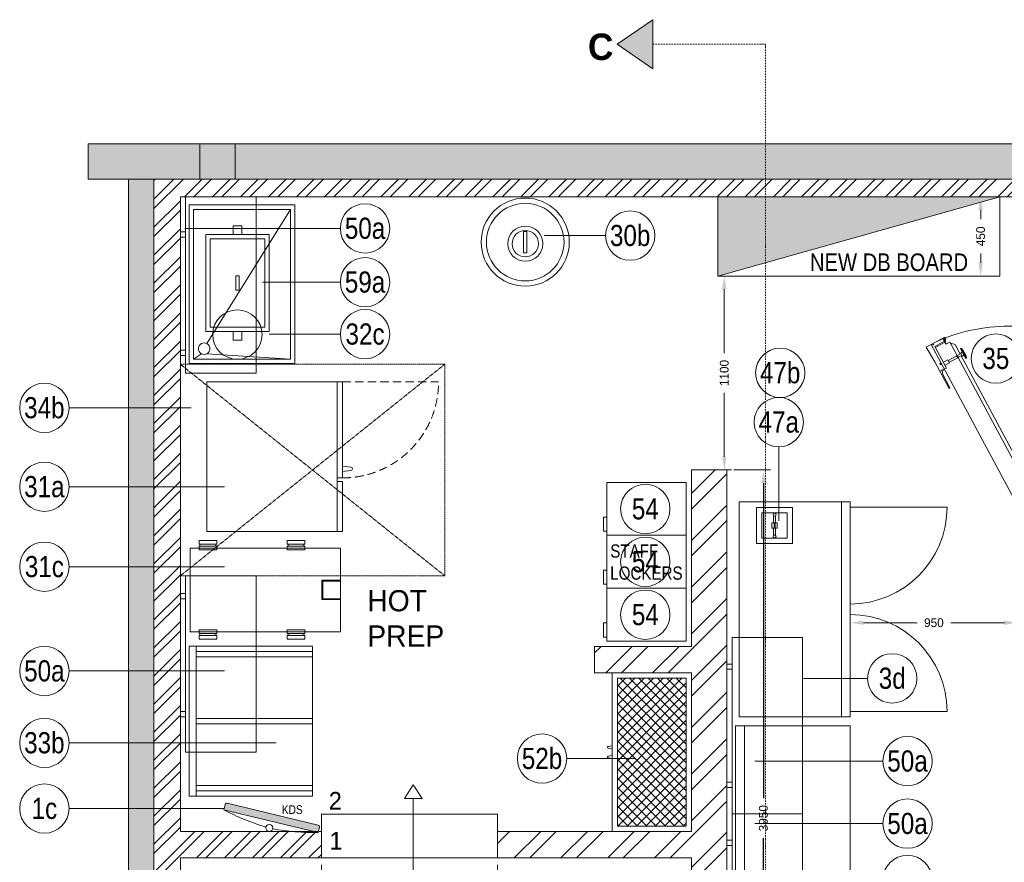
# Model space of a CAD drawing. Header units: millimetres. Extents: x 811 to 573824, y 137 to 100812.
# Tile 109 of 143: x 449213 to 454799, y 76621 to 81400. Entities that reach past the tile are written whole.
import ezdxf

# ---------------------------------------------------------------- set-up
doc = ezdxf.new("R2010")
doc.units = ezdxf.units.MM
doc.header["$LTSCALE"] = 3
doc.header["$MEASUREMENT"] = 0
doc.header["$PDMODE"] = 35
for name, pattern in [('DASHDOT2', [0.5, 0.25, -0.125, 0, -0.125]), ('HIDDEN2', [4.7625, 3.175, -1.5875]), ('HIDDENX2', [0.75, 0.5, -0.25])]:
    doc.linetypes.add(name, pattern=pattern)
doc.layers.get('Defpoints').update_dxf_attribs({"lineweight": 0})
doc.layers.add('ARC - LEADER ARROW', color=7, linetype='Continuous')
for name, color, linetype, lineweight in [('BOH TEXT', 7, 'Continuous', 0), ('CANOPIES', 252, 'HIDDENX2', 0), ('COLUMN', 7, 'Continuous', 0), ('COMMON TEXT', 250, 'Continuous', 0), ('DIMENSIONS', 7, 'Continuous', 0), ('EQUIPMENT TEXT', 7, 'Continuous', 0), ('EXIST BRICKWORK', 7, 'Continuous', 0), ('KITCHEN EQUIPMENT CODES', 252, 'Continuous', 0), ('KITCHEN EQUIPMENTS', 251, 'Continuous', 0), ('KITCHEN EQUIPMENTS CODES', 250, 'Continuous', 0), ('NEW BRICKWORK', 1, 'Continuous', 0), ('SECTION LINES', 7, 'Continuous', 0), ('STEPS', 250, 'Continuous', 0)]:
    doc.layers.add(name, color=color, linetype=linetype, lineweight=lineweight)
doc.styles.add('ARA-30', font='stylu.ttf', dxfattribs={"height": 60})
doc.styles.add('ARC SCALE25', font='swissc.ttf', dxfattribs={"height": 50})
doc.styles.add('ARC SCALE50', font='swissc.ttf', dxfattribs={"height": 100})
doc.styles.get("Standard").update_dxf_attribs({"font": 'stylu.ttf'})
doc.dimstyles.new('ARC SCALE50', dxfattribs={"dimscale": 50, "dimtxt": 1, "dimasz": 1.5, "dimexe": 0.8, "dimexo": 0.8, "dimgap": 0.5, "dimtad": 0, "dimdec": 0, "dimrnd": 1, "dimzin": 0, "dimdsep": 46, "dimtxsty": 'Standard', "dimcen": 1.5, "dimdle": 0.8, "dimclrd": 256, "dimclre": 256, "dimclrt": 256, "dimadec": 0, "dimazin": 0, "dimtfac": 2, "dimtdec": 0, "dimtmove": 1, "dimatfit": 2, "dimfxl": 1, "dimtolj": 1, "dimtzin": 0, "dimlwd": -1, "dimlwe": 13, "dimarcsym": 0})

# ---------------------------------------------------------------- blocks, each defined once
blk = doc.blocks.new('*D25')
at = {"layer": 'Defpoints', "color": 0, "transparency": 16777216}
for p in [(450924.9, 76645.5, 0), (451924.8, 76645.5, 0), (451924.8, 76461.7)]:
    blk.add_point(p, dxfattribs=at)
at = {"layer": 'DIMENSIONS', "lineweight": 13, "transparency": 16777216}
for p, q in [((450924.9, 76605.5), (450924.9, 76421.7)), ((451924.8, 76605.5), (451924.8, 76421.7))]:
    blk.add_line(p, q, dxfattribs=at)
at = {"layer": 'DIMENSIONS', "transparency": 16777216}
for p, q in [((450999.9, 76461.7), (451312.9, 76461.7)), ((451849.8, 76461.7), (451536.8, 76461.7))]:
    blk.add_line(p, q, dxfattribs=at)
for points in [[(450999.9, 76474.2), (450999.9, 76449.2), (450924.9, 76461.7)], [(451849.8, 76474.2), (451849.8, 76449.2), (451924.8, 76461.7)]]:
    blk.add_solid(points, dxfattribs=at)
at = {"layer": 'DIMENSIONS', "transparency": 16777216, "insert": (451424.8, 76461.7), "char_height": 50, "attachment_point": 5}
blk.add_mtext('\\A1;1000', dxfattribs=at)
blk = doc.blocks.new('*D36')
at = {"layer": 'Defpoints', "color": 0, "transparency": 16777216}
for p in [(453924.8, 77979.4), (453924.8, 77895.5, 0), (454874.8, 77895.5, 0)]:
    blk.add_point(p, dxfattribs=at)
at = {"layer": 'DIMENSIONS', "lineweight": 13, "transparency": 16777216}
for p, q in [((453924.8, 77935.5), (453924.8, 78019.4)), ((454874.8, 77935.5), (454874.8, 78019.4))]:
    blk.add_line(p, q, dxfattribs=at)
at = {"layer": 'DIMENSIONS', "transparency": 16777216}
for p, q in [((453999.8, 77979.4), (454304, 77979.4)), ((454799.8, 77979.4), (454495.5, 77979.4))]:
    blk.add_line(p, q, dxfattribs=at)
for points in [[(453999.8, 77991.9), (453999.8, 77966.9), (453924.8, 77979.4)], [(454799.8, 77991.9), (454799.8, 77966.9), (454874.8, 77979.4)]]:
    blk.add_solid(points, dxfattribs=at)
at = {"layer": 'DIMENSIONS', "transparency": 16777216, "insert": (454399.8, 77979.4), "char_height": 50, "attachment_point": 5}
blk.add_mtext('\\A1;950', dxfattribs=at)
blk = doc.blocks.new('*D37')
at = {"layer": 'Defpoints', "color": 0, "transparency": 16777216}
for p in [(454774.6, 80395.8), (454665.2, 79945.8), (454774.6, 79945.8)]:
    blk.add_point(p, dxfattribs=at)
at = {"layer": 'DIMENSIONS', "lineweight": 13, "transparency": 16777216}
for p, q in [((454734.6, 80395.8), (454625.2, 80395.8)), ((454734.6, 79945.8), (454625.2, 79945.8))]:
    blk.add_line(p, q, dxfattribs=at)
at = {"layer": 'DIMENSIONS', "transparency": 16777216}
for p, q in [((454665.2, 80320.8), (454665.2, 80267.6)), ((454665.2, 80020.8), (454665.2, 80073.9))]:
    blk.add_line(p, q, dxfattribs=at)
for points in [[(454652.7, 80320.8), (454677.7, 80320.8), (454665.2, 80395.8)], [(454652.7, 80020.8), (454677.7, 80020.8), (454665.2, 79945.8)]]:
    blk.add_solid(points, dxfattribs=at)
at = {"layer": 'DIMENSIONS', "transparency": 16777216, "insert": (454665.2, 80170.8), "char_height": 50, "attachment_point": 5, "rotation": 90}
blk.add_mtext('\\A1;450', dxfattribs=at)
blk = doc.blocks.new('*D41')
at = {"layer": 'Defpoints', "color": 0, "transparency": 16777216}
for p in [(453174.6, 79945.8), (453210.7, 79945.8), (453124.8, 78845.8, 0)]:
    blk.add_point(p, dxfattribs=at)
at = {"layer": 'DIMENSIONS', "lineweight": 13, "transparency": 16777216}
for p, q in [((453214.6, 79945.8), (453250.7, 79945.8)), ((453164.8, 78845.8), (453250.7, 78845.8))]:
    blk.add_line(p, q, dxfattribs=at)
at = {"layer": 'DIMENSIONS', "transparency": 16777216}
for p, q in [((453210.7, 79870.8), (453210.7, 79507.7)), ((453210.7, 78920.8), (453210.7, 79283.8))]:
    blk.add_line(p, q, dxfattribs=at)
for points in [[(453198.2, 79870.8), (453223.2, 79870.8), (453210.7, 79945.8)], [(453198.2, 78920.8), (453223.2, 78920.8), (453210.7, 78845.8)]]:
    blk.add_solid(points, dxfattribs=at)
at = {"layer": 'DIMENSIONS', "transparency": 16777216, "insert": (453210.7, 79395.8), "char_height": 50, "attachment_point": 5, "rotation": 90}
blk.add_mtext('\\A1;1100', dxfattribs=at)
blk = doc.blocks.new('FEFWR')
at = {"layer": 'CANOPIES'}
for p, q in [((450124.9, 79445.5, 0.1), (451624.9, 79445.5, 0.1)), ((451624.9, 79445.5, 0.1), (450124.9, 78245.5, 0.1)), ((451624.9, 78245.5, 0.1), (450124.9, 79445.5, 0.1)), ((450124.9, 78245.5, 0.1), (450124.9, 79445.5, 0.1)), ((451624.9, 79445.5, 0.1), (451624.9, 78245.5, 0.1)), ((450124.9, 78245.5, 0.1), (451624.9, 78245.5, 0.1))]:
    blk.add_line(p, q, dxfattribs=at)
blk = doc.blocks.new('xzgredgr')
at = {"layer": 'KITCHEN EQUIPMENTS'}
h = blk.add_hatch(color=256, dxfattribs=at)
h.dxf.hatch_style = 1
h.paths.add_polyline_path([(454774.6, 80395.8), (453174.6, 80395.8), (453174.6, 79945.8)])
h = blk.add_hatch(color=256, dxfattribs=at)
h.dxf.hatch_style = 1
h.paths.add_polyline_path([(450906.4, 76790.2), (450371.6, 76918.6), (450378.6, 76947.8, -0.414214), (450390.6, 76955.1), (450906, 76831.4, -0.414214), (450913.4, 76819.4)])
for p, q in [((450154.9, 79395.8, 0.1), (450154.9, 80395.8, 0.1)), ((450554.9, 80395.8, 0.1), (450154.9, 80395.8, 0.1)), ((450554.9, 80395.8, 0.1), (450554.9, 79395.8, 0.1)), ((454774.6, 80395.8, 0.1), (453174.6, 79945.8, 0.1)), ((454774.6, 79945.8, 0.1), (454774.6, 80395.8, 0.1)), ((450124.9, 80165.8, 0.1), (450124.9, 80195.8, 0.1)), ((450124.9, 80195.8, 0.1), (450154.9, 80195.8, 0.1)), ((450124.9, 80165.8, 0.1), (450154.9, 80165.8, 0.1)), ((452091.4, 80198.3, 0.1), (452071.4, 80198.3, 0.1)), ((452091.4, 80078.3, 0.1), (452071.4, 80078.3, 0.1)), ((453174.6, 79945.8, 0.1), (454774.6, 79945.8, 0.1)), ((454405, 79568.1, 0.1), (454356.8, 79542, 0.1)), ((454384.2, 79556.8, 0.1), (454853.1, 78684.4, 0.1)), ((454405, 79568.1, 0.1), (454450, 79592.3, 0.1)), ((454459, 79575.6, 0.1), (454405.7, 79546.7, 0.1)), ((454405.7, 79546.7, 0.1), (454472.2, 79423.9, 0.1)), ((454462, 79569.9, 0.1), (454408.7, 79541.1, 0.1)), ((454422.4, 79576.2, 0.1), (454433.6, 79582.3, 0.1)), ((454433.1, 79583.2, 0.1), (454450, 79592.3, 0.1)), ((454433.6, 79582.3, 0.1), (454449.5, 79590.8, 0.1)), ((454442, 79586.8, 0.1), (454442.8, 79585.4, 0.1)), ((454450, 79592.3, 0.1), (454468.1, 79558.5, 0.1)), ((454451.5, 79589.5, 0.1), (454455.2, 79591.5, 0.1)), ((454453.3, 79588.9, 0.1), (454455.2, 79589.9, 0.1)), ((454453.3, 79588.9, 0.1), (454467.9, 79561.7, 0.1)), ((454453.8, 79588, 0.1), (454454.7, 79588.5, 0.1)), ((454454.5, 79592.9, 0.1), (454455.2, 79591.5, 0.1)), ((454454.7, 79588.5, 0.1), (454469.1, 79561.8, 0.1)), ((454455, 79593.1, 0.1), (454460, 79583.8, 0.1)), ((454455.1, 79595, 0.1), (454458, 79596.6, 0.1)), ((454455.2, 79589.9, 0.1), (454463, 79575.4, 0.1)), ((454455.4, 79594.6, 0.1), (454458.2, 79596.1, 0.1)), ((454457.1, 79592.5, 0.1), (454459.5, 79593.7, 0.1)), ((454457.1, 79592.5, 0.1), (454461.7, 79584.1, 0.1)), ((454457.8, 79592.3, 0.1), (454462.5, 79594.8, 0.1)), ((454457.8, 79592.3, 0.1), (454461.9, 79584.8, 0.1)), ((454458.9, 79591.9, 0.1), (454462.2, 79593.7, 0.1)), ((454458.9, 79591.9, 0.1), (454462.2, 79585.9, 0.1)), ((454459.6, 79595.7, 0.1), (454459.9, 79595.2, 0.1)), ((454461.2, 79582, 0.1), (454460, 79583.8, 0.1)), ((454460.1, 79595.9, 0.1), (454460.4, 79595.4, 0.1)), ((454460.5, 79594.3, 0.1), (454462.7, 79595.5, 0.1)), ((454460.6, 79572.6, 0.1), (454461.7, 79573.2, 0.1)), ((454461.4, 79581.1, 0.1), (454464.8, 79574.9, 0.1)), ((454461.7, 79584.1, 0.1), (454464, 79585.3, 0.1)), ((454461.9, 79584.8, 0.1), (454466.6, 79587.3, 0.1)), ((454462, 79574.9, 0.1), (454463, 79575.4, 0.1)), ((454462.2, 79593.7, 0.1), (454465.5, 79587.6, 0.1)), ((454462.2, 79585.9, 0.1), (454465.5, 79587.6, 0.1)), ((454462.5, 79594.8, 0.1), (454466.6, 79587.3, 0.1)), ((454462.7, 79595.5, 0.1), (454467.3, 79587.1, 0.1)), ((454462.7, 79581.6, 0.1), (454465.3, 79583, 0.1)), ((454462.7, 79573.7, 0.1), (454464.8, 79574.9, 0.1)), ((454462.9, 79581.1, 0.1), (454465.5, 79582.5, 0.1)), ((454465, 79585.9, 0.1), (454467.3, 79587.1, 0.1)), ((454465.4, 79584.9, 0.1), (454465.7, 79584.4, 0.1)), ((454465.9, 79585.1, 0.1), (454466.2, 79584.7, 0.1)), ((454467.4, 79559.9, 0.1), (454467.9, 79561.7, 0.1)), ((454467.4, 79559.9, 0.1), (454468.4, 79559.6, 0.1)), ((454468.1, 79558.5, 0.1), (454490.6, 79570.6, 0.1)), ((454468.4, 79559.6, 0.1), (454469.1, 79561.8, 0.1)), ((454490.6, 79570.6, 0.1), (454531.4, 79494.8, 0.1)), ((454496.7, 79559.4, 0.1), (454502.3, 79562.4, 0.1)), ((454502.3, 79562.4, 0.1), (454519.6, 79557.2, 0.1)), ((454519.6, 79557.2, 0.1), (454548.7, 79503, 0.1)), ((450124.9, 79495.8, 0.1), (450124.9, 79525.8, 0.1)), ((450124.9, 79525.8, 0.1), (450154.9, 79525.8, 0.1)), ((450124.9, 79495.8, 0.1), (450154.9, 79495.8, 0.1)), ((454356.8, 79542, 0.1), (454404.3, 79458.7, 0.1)), ((454481.7, 79466.7, 0.1), (454529.5, 79492.6, 0.1)), ((454529, 79493.5, 0.1), (454531.8, 79495, 0.1)), ((454529, 79493.5, 0.1), (454531.9, 79488.1, 0.1)), ((454530.4, 79494.3, 0.1), (454536.7, 79482.6, 0.1)), ((454531.4, 79489, 0.1), (454532.8, 79489.8, 0.1)), ((454531.8, 79495.1, 0.1), (454533.2, 79495.8, 0.1)), ((454531.9, 79488.1, 0.1), (454533.3, 79488.9, 0.1)), ((454532.4, 79487.2, 0.1), (454533.8, 79488, 0.1)), ((454532.4, 79487.2, 0.1), (454535.3, 79481.8, 0.1)), ((454532.9, 79486.3, 0.1), (454534.3, 79487, 0.1)), ((454533.2, 79495.8, 0.1), (454539.6, 79484.1, 0.1)), ((454533.7, 79494.9, 0.1), (454554.1, 79505.9, 0.1)), ((454539, 79485.1, 0.1), (454559.4, 79496.1, 0.1)), ((454549.9, 79533.6, 0.1), (454554.1, 79535.9, 0.1)), ((454549.9, 79533.6, 0.1), (454580.4, 79477.5, 0.1)), ((454556, 79512.4, 0.1), (454552.9, 79508, 0.1)), ((454552.9, 79508, 0.1), (454560.5, 79494, 0.1)), ((454554, 79493.2, 0.1), (454798.2, 79038.9, 0.1)), ((454554.1, 79535.9, 0.1), (454564.4, 79527, 0.1)), ((454554.1, 79535.9, 0.1), (454584.6, 79479.7, 0.1)), ((454556, 79512.4, 0.1), (454560.2, 79514.7, 0.1)), ((454565.9, 79494.1, 0.1), (454560.5, 79494, 0.1)), ((454564.4, 79527, 0.1), (454582.7, 79493.3, 0.1)), ((454565.9, 79494.1, 0.1), (454570.1, 79496.4, 0.1)), ((454584.6, 79479.7, 0.1), (454582.7, 79493.3, 0.1)), ((454401.1, 79467.9, 0.1), (454399.7, 79467.1, 0.1)), ((454405.7, 79459.5, 0.1), (454404.3, 79458.7, 0.1)), ((454404.3, 79458.7, 0.1), (454486.5, 79307.1, 0.1)), ((454454.6, 79456.5, 0.1), (454479.8, 79470.2, 0.1)), ((454463.7, 79439.7, 0.1), (454489, 79453.4, 0.1)), ((454479.8, 79470.2, 0.1), (454489, 79453.4, 0.1)), ((454487.1, 79456.9, 0.1), (454534.8, 79482.7, 0.1)), ((454535.3, 79481.8, 0.1), (454538.1, 79483.3, 0.1)), ((454537.7, 79483.1, 0.1), (454872.4, 78860.5, 0.1)), ((454538.1, 79483.4, 0.1), (454539.6, 79484.1, 0.1)), ((454580.4, 79477.5, 0.1), (454584.6, 79479.7, 0.1)), ((450554.9, 79395.8, 0.1), (450154.9, 79395.8, 0.1)), ((454472.2, 79423.9, 0.1), (454433.1, 79408.9, 0.1)), ((454452.7, 79409.7, 0.1), (454447.1, 79406.6, 0.1)), ((454447.1, 79406.6, 0.1), (454450.6, 79386.7, 0.1)), ((454449.7, 79415.3, 0.1), (454452.7, 79409.7, 0.1)), ((454450.6, 79386.7, 0.1), (454490.9, 79312.4, 0.1)), ((450274.9, 78496, 0.1), (450274.9, 79346, 0.1)), ((450274.9, 79346, 0.1), (451044.9, 79346, 0.1)), ((451014.9, 79346, 0.1), (451014.9, 78496, 0.1)), ((451044.9, 79346, 0.1), (451044.9, 78801, 0.1)), ((454486.5, 79307.1, 0.1), (454490.9, 79312.4, 0.1)), ((454883.2, 78880.8, 0.1), (454798.2, 79038.9, 0.1)), ((451044.9, 78868.1, 0.1), (451092.3, 78862.1, 0.1)), ((451091.1, 78842.2, 0.1), (451044.9, 78836.3, 0.1)), ((451014.9, 78801, 0.1), (451044.9, 78801, 0.1)), ((451044.9, 78781, 0.1), (451014.9, 78781, 0.1)), ((451044.9, 78781, 0.1), (451044.9, 78496, 0.1)), ((452544.8, 78475.5, 0.1), (452544.8, 78775.5, 0.1)), ((452544.8, 78775.5, 0.1), (452994.8, 78775.5, 0.1)), ((452994.8, 78475.5, 0.1), (452994.8, 78775.5, 0.1)), ((453924.8, 78665.5, 0.1), (453295.8, 78665.5, 0.1)), ((453295.8, 78665.5, 0.1), (453295.8, 77445.5, 0.1)), ((453874.8, 78665.5, 0.1), (453874.8, 77445.5, 0.1)), ((453924.8, 78665.5, 0.1), (453924.8, 77445.5, 0.1)), ((453598.3, 78633.2, 0.1), (453393.3, 78633.2, 0.1)), ((453393.3, 78633.2, 0.1), (453393.3, 78428.2, 0.1)), ((453568.3, 78603.2, 0.1), (453423.3, 78603.2, 0.1)), ((453423.3, 78603.2, 0.1), (453423.3, 78458.2, 0.1)), ((453568.3, 78458.2, 0.1), (453568.3, 78603.2, 0.1)), ((453598.3, 78428.2, 0.1), (453598.3, 78633.2, 0.1)), ((453924.8, 78635.5, 0.1), (454474.8, 78635.5, 0.1)), ((452524.8, 78498.2, 0.1), (452524.8, 78578.2, 0.1)), ((452524.8, 78578.2, 0.1), (452544.8, 78578.2, 0.1)), ((453480.8, 78515.7, 0.1), (453480.8, 78545.7, 0.1)), ((453510.8, 78545.7, 0.1), (453480.8, 78545.7, 0.1)), ((453490.8, 78545.7, 0.1), (453490.8, 78585.5, 0.1)), ((453498.8, 78542.7, 0.1), (453492.8, 78542.7, 0.1)), ((453492.8, 78518.7, 0.1), (453492.8, 78542.7, 0.1)), ((453498.8, 78518.7, 0.1), (453498.8, 78542.7, 0.1)), ((453500.8, 78545.7, 0.1), (453500.8, 78585.5, 0.1)), ((453510.8, 78515.7, 0.1), (453510.8, 78545.7, 0.1)), ((451044.9, 78496, 0.1), (450274.9, 78496, 0.1)), ((452544.8, 78498.2, 0.1), (452524.8, 78498.2, 0.1)), ((453510.8, 78515.7, 0.1), (453480.8, 78515.7, 0.1)), ((453490.8, 78475.9, 0.1), (453490.8, 78515.7, 0.1)), ((453498.8, 78518.7, 0.1), (453492.8, 78518.7, 0.1)), ((453500.8, 78475.9, 0.1), (453500.8, 78515.7, 0.1)), ((450331, 78445.2, 0.1), (450231, 78445.2, 0.1)), ((450231, 78425.2, 0.1), (450231, 78445.2, 0.1)), ((450331, 78425.2, 0.1), (450331, 78445.2, 0.1)), ((450831, 78445.2, 0.1), (450731, 78445.2, 0.1)), ((450731, 78425.2, 0.1), (450731, 78445.2, 0.1)), ((450831, 78425.2, 0.1), (450831, 78445.2, 0.1)), ((452544.8, 78175.5, 0.1), (452544.8, 78475.5, 0.1)), ((452544.8, 78475.5, 0.1), (452994.8, 78475.5, 0.1)), ((452544.8, 78475.5, 0.1), (452994.8, 78475.5, 0.1)), ((452994.8, 78175.5, 0.1), (452994.8, 78475.5, 0.1)), ((453393.3, 78428.2, 0.1), (453598.3, 78428.2, 0.1)), ((453423.3, 78458.2, 0.1), (453568.3, 78458.2, 0.1)), ((451033, 78403.2, 0.1), (450181, 78403.1, 0.1)), ((450181, 77928.1, 0.1), (450181, 78403.1, 0.1)), ((450331, 78425.2, 0.1), (450231, 78425.2, 0.1)), ((450231, 78413.2, 0.1), (450331, 78413.2, 0.1)), ((450231, 78393.2, 0.1), (450231, 78413.2, 0.1)), ((450231, 78393.2, 0.1), (450331, 78393.2, 0.1)), ((450236, 78425.2, 0.1), (450236, 78413.2, 0.1)), ((450326, 78425.2, 0.1), (450326, 78413.2, 0.1)), ((450331, 78393.2, 0.1), (450331, 78413.2, 0.1)), ((450831, 78425.2, 0.1), (450731, 78425.2, 0.1)), ((450731, 78413.2, 0.1), (450831, 78413.2, 0.1)), ((450731, 78393.2, 0.1), (450731, 78413.2, 0.1)), ((450731, 78393.2, 0.1), (450831, 78393.2, 0.1)), ((450736, 78425.2, 0.1), (450736, 78413.2, 0.1)), ((450826, 78425.2, 0.1), (450826, 78413.2, 0.1)), ((450831, 78393.2, 0.1), (450831, 78413.2, 0.1)), ((451033, 77928.2, 0.1), (451033, 78403.2, 0.1)), ((452524.8, 78198.2, 0.1), (452524.8, 78278.2, 0.1)), ((452524.8, 78278.2, 0.1), (452544.8, 78278.2, 0.1)), ((450554.9, 78245.5, 0.1), (450154.9, 78245.5, 0.1)), ((450154.9, 78245.5, 0.1), (450155, 77245.5, 0.1)), ((450555, 77245.5, 0.1), (450554.9, 78245.5, 0.1)), ((450928, 78110.7, 0.1), (450928, 78220.7, 0.1)), ((450928, 78220.7, 0.1), (451033, 78220.7, 0.1)), ((450933, 78115.7, 0.1), (450933, 78215.7, 0.1)), ((450933, 78215.7, 0.1), (451033, 78215.7, 0.1)), ((452544.8, 78198.2, 0.1), (452524.8, 78198.2, 0.1)), ((452544.8, 77875.5, 0.1), (452544.8, 78175.5, 0.1)), ((452544.8, 78175.5, 0.1), (452994.8, 78175.5, 0.1)), ((452544.8, 78175.5, 0.1), (452994.8, 78175.5, 0.1)), ((452994.8, 77875.5, 0.1), (452994.8, 78175.5, 0.1)), ((450124.9, 78145.5, 0.1), (450124.9, 78115.5, 0.1)), ((450124.9, 78145.5, 0.1), (450154.9, 78145.5, 0.1)), ((450124.9, 78115.5, 0.1), (450154.9, 78115.5, 0.1)), ((450928, 78110.7, 0.1), (451033, 78110.7, 0.1)), ((450933, 78115.7, 0.1), (451033, 78115.7, 0.1)), ((451033, 77928.2, 0.1), (450181, 77928.1, 0.1)), ((450231, 77938.2, 0.1), (450331, 77938.2, 0.1)), ((450231, 77938.2, 0.1), (450231, 77918.2, 0.1)), ((450331, 77938.2, 0.1), (450331, 77918.2, 0.1)), ((450731, 77938.2, 0.1), (450831, 77938.2, 0.1)), ((450731, 77938.2, 0.1), (450731, 77918.2, 0.1)), ((450831, 77938.2, 0.1), (450831, 77918.2, 0.1)), ((452524.8, 77898.2, 0.1), (452524.8, 77978.2, 0.1)), ((452524.8, 77978.2, 0.1), (452544.8, 77978.2, 0.1)), ((450231, 77918.2, 0.1), (450331, 77918.2, 0.1)), ((450331, 77906.2, 0.1), (450231, 77906.2, 0.1)), ((450231, 77906.2, 0.1), (450231, 77886.2, 0.1)), ((450331, 77886.2, 0.1), (450231, 77886.2, 0.1)), ((450236, 77906.2, 0.1), (450236, 77918.2, 0.1)), ((450326, 77906.2, 0.1), (450326, 77918.2, 0.1)), ((450331, 77906.2, 0.1), (450331, 77886.2, 0.1)), ((450731, 77918.2, 0.1), (450831, 77918.2, 0.1)), ((450831, 77906.2, 0.1), (450731, 77906.2, 0.1)), ((450731, 77906.2, 0.1), (450731, 77886.2, 0.1)), ((450831, 77886.1, 0.1), (450731, 77886.1, 0.1)), ((450736, 77906.2, 0.1), (450736, 77918.2, 0.1)), ((450826, 77906.2, 0.1), (450826, 77918.2, 0.1)), ((450831, 77906.2, 0.1), (450831, 77886.2, 0.1)), ((452544.8, 77898.2, 0.1), (452524.8, 77898.2, 0.1)), ((452544.8, 77875.5, 0.1), (452994.8, 77875.5, 0.1)), ((453254.8, 76895.5, 0.1), (453254.9, 77895.5, 0.1)), ((453654.9, 77895.5, 0.1), (453254.9, 77895.5, 0.1)), ((453654.9, 77895.5, 0.1), (453654.8, 76895.5, 0.1)), ((450874.9, 77846.5, 0.1), (450174.9, 77846.5, 0.1)), ((450174.9, 76995.5, 0.1), (450174.9, 77845.5, 0.1)), ((450214.9, 76995.5, 0.1), (450214.9, 77845.5, 0.1)), ((450874.9, 77845.5, 0.1), (450874.9, 76995.5, 0.1)), ((453224.9, 77715.2, 0.1), (453224.9, 77745.2, 0.1)), ((453224.9, 77745.2, 0.1), (453254.9, 77745.2, 0.1)), ((453224.9, 77715.2, 0.1), (453254.9, 77715.2, 0.1)), ((452574.8, 76795.5, 0.1), (452574.8, 77695.5, 0.1)), ((452574.8, 77695.5, 0.1), (453024.8, 77695.5, 0.1)), ((452604.8, 76825.5, 0.1), (452604.8, 77665.5, 0.1)), ((452604.8, 77665.5, 0.1), (452994.8, 77665.5, 0.1)), ((452994.8, 76825.5, 0.1), (452994.8, 77665.5, 0.1)), ((453024.8, 76795.5, 0.1), (453024.8, 77695.5, 0.1)), ((450125, 77475.5, 0.1), (450125, 77445.5, 0.1)), ((450125, 77475.5, 0.1), (450155, 77475.5, 0.1)), ((450125, 77445.5, 0.1), (450155, 77445.5, 0.1)), ((453924.8, 77445.5, 0.1), (453295.8, 77445.5, 0.1)), ((453924.8, 77475.5, 0.1), (454474.8, 77475.5, 0.1)), ((453274.8, 77395.5, 0.1), (453274.8, 75545.5, 0.1)), ((453924.8, 77395.5, 0.1), (453274.8, 77395.5, 0.1)), ((453324.8, 77395.5, 0.1), (453324.8, 75545.5, 0.1)), ((453924.8, 75545.5, 0.1), (453924.8, 77395.5, 0.1)), ((452574.8, 77281.2, 0.1), (452552, 77278.3, 0.1)), ((452552.6, 77268.4, 0.1), (452574.8, 77265.5, 0.1)), ((450155, 77245.5, 0.1), (450555, 77245.5, 0.1)), ((452574.8, 77209.9, 0.1), (452552, 77212.7, 0.1)), ((452552.6, 77222.7, 0.1), (452574.8, 77225.5, 0.1)), ((453224.9, 77045.2, 0.1), (453224.9, 77075.2, 0.1)), ((453224.9, 77075.2, 0.1), (453254.9, 77075.2, 0.1)), ((453224.9, 77045.2, 0.1), (453254.9, 77045.2, 0.1)), ((450874.9, 76995.5, 0.1), (450174.9, 76995.5, 0.1)), ((450371.6, 76918.6, 0.1), (450378.6, 76947.8, 0.1)), ((450371.6, 76918.6, 0.1), (450906.4, 76790.2, 0.1)), ((450390.6, 76955.1, 0.1), (450906, 76831.4, 0.1)), ((453254.8, 75895.5, 0.1), (453254.8, 76895.5, 0.1)), ((453654.8, 76895.5, 0.1), (453254.8, 76895.5, 0.1)), ((453654.8, 76895.5, 0.1), (453254.8, 76895.5, 0.1)), ((453654.8, 76895.5, 0.1), (453654.8, 75895.5, 0.1)), ((450906.4, 76790.2, 0.1), (450913.4, 76819.4, 0.1)), ((452604.8, 76825.5, 0.1), (452994.8, 76825.5, 0.1)), ((452574.8, 76795.5, 0.1), (453024.8, 76795.5, 0.1)), ((453224.8, 76715.2, 0.1), (453224.8, 76745.2, 0.1)), ((453224.8, 76745.2, 0.1), (453254.8, 76745.2, 0.1)), ((453224.8, 76715.2, 0.1), (453254.8, 76715.2, 0.1))]:
    blk.add_line(p, q, dxfattribs=at)
at = {"layer": 'KITCHEN EQUIPMENTS', "linetype": 'Continuous'}
for p, q in [((450174.9, 80348.8, 0.1), (450174.9, 79448.8, 0.1)), ((450774.9, 80348.8, 0.1), (450174.9, 80348.8, 0.1)), ((450774.9, 79448.8, 0.1), (450774.9, 80348.8, 0.1)), ((450749.9, 80323.8, 0.1), (450199.9, 80323.8, 0.1)), ((450199.9, 80323.8, 0.1), (450199.9, 79473.8, 0.1)), ((450749.9, 79473.8, 0.1), (450749.9, 80323.8, 0.1)), ((450174.9, 79448.8, 0.1), (450774.9, 79448.8, 0.1)), ((450199.9, 79473.8, 0.1), (450749.9, 79473.8, 0.1)), ((452969.1, 77665.5, 0.1), (452604.8, 77301.2, 0.1)), ((452916.1, 77665.5, 0.1), (452604.8, 77354.2, 0.1)), ((452863.1, 77665.5, 0.1), (452604.8, 77407.2, 0.1)), ((452810, 77665.5, 0.1), (452604.8, 77460.3, 0.1)), ((452757, 77665.5, 0.1), (452604.8, 77513.3, 0.1)), ((452704, 77665.5, 0.1), (452604.8, 77566.3, 0.1)), ((452650.9, 77665.5, 0.1), (452604.8, 77619.4, 0.1)), ((452994.8, 77291, 0.1), (452620.2, 77665.5, 0.1)), ((452994.8, 77344, 0.1), (452673.2, 77665.5, 0.1)), ((452994.8, 77397, 0.1), (452726.3, 77665.5, 0.1)), ((452994.8, 77450.1, 0.1), (452779.3, 77665.5, 0.1)), ((452994.8, 77503.1, 0.1), (452832.3, 77665.5, 0.1)), ((452994.8, 77556.1, 0.1), (452885.4, 77665.5, 0.1)), ((452994.8, 77609.2, 0.1), (452938.4, 77665.5, 0.1)), ((452994.8, 77662.2, 0.1), (452991.4, 77665.5, 0.1)), ((452994.8, 77638.1, 0.1), (452604.8, 77248.1, 0.1)), ((452994.8, 77237.9, 0.1), (452604.8, 77627.9, 0.1)), ((452994.8, 77585.1, 0.1), (452604.8, 77195.1, 0.1)), ((452994.8, 77184.9, 0.1), (452604.8, 77574.9, 0.1)), ((452994.8, 77532.1, 0.1), (452604.8, 77142.1, 0.1)), ((452994.8, 77131.9, 0.1), (452604.8, 77521.9, 0.1)), ((452994.8, 77479, 0.1), (452604.8, 77089, 0.1)), ((452994.8, 77078.8, 0.1), (452604.8, 77468.8, 0.1)), ((452994.8, 77426, 0.1), (452604.8, 77036, 0.1)), ((452994.8, 77025.8, 0.1), (452604.8, 77415.8, 0.1)), ((452994.8, 77373, 0.1), (452604.8, 76983, 0.1)), ((452994.8, 76972.8, 0.1), (452604.8, 77362.8, 0.1)), ((452994.8, 77319.9, 0.1), (452604.8, 76929.9, 0.1)), ((452994.8, 76919.7, 0.1), (452604.8, 77309.7, 0.1)), ((452994.8, 77266.9, 0.1), (452604.8, 76876.9, 0.1)), ((452994.8, 76866.7, 0.1), (452604.8, 77256.7, 0.1)), ((452982.9, 76825.5, 0.1), (452604.8, 77203.7, 0.1)), ((452994.8, 77213.9, 0.1), (452606.4, 76825.5, 0.1)), ((452929.9, 76825.5, 0.1), (452604.8, 77150.6, 0.1)), ((452994.8, 77160.8, 0.1), (452659.5, 76825.5, 0.1)), ((452876.8, 76825.5, 0.1), (452604.8, 77097.6, 0.1)), ((452994.8, 77107.8, 0.1), (452712.5, 76825.5, 0.1)), ((452823.8, 76825.5, 0.1), (452604.8, 77044.6, 0.1)), ((452994.8, 77054.8, 0.1), (452765.5, 76825.5, 0.1)), ((452770.8, 76825.5, 0.1), (452604.8, 76991.5, 0.1)), ((452994.8, 77001.7, 0.1), (452818.6, 76825.5, 0.1)), ((452717.7, 76825.5, 0.1), (452604.8, 76938.5, 0.1)), ((452994.8, 76948.7, 0.1), (452871.6, 76825.5, 0.1)), ((452664.7, 76825.5, 0.1), (452604.8, 76885.5, 0.1)), ((452994.8, 76895.7, 0.1), (452924.6, 76825.5, 0.1)), ((452611.7, 76825.5, 0.1), (452604.8, 76832.4, 0.1)), ((452994.8, 76842.6, 0.1), (452977.7, 76825.5, 0.1))]:
    blk.add_line(p, q, dxfattribs=at)
at = {"layer": 'KITCHEN EQUIPMENTS', "ltscale": 5}
for p, q in [((450749.9, 80323.8, 0.1), (450275.6, 79562.6, 0.1)), ((450199.9, 79473.8, 0.1), (450244.3, 79504.9, 0.1)), ((450749.9, 79473.8, 0.1), (450275.6, 79504.9, 0.1)), ((450214.9, 77815.5, 0.1), (450874.9, 77815.5, 0.1)), ((450214.9, 77785.5, 0.1), (450874.9, 77785.5, 0.1)), ((450214.9, 77435.5, 0.1), (450874.9, 77435.5, 0.1)), ((450874.9, 77405.5, 0.1), (450214.9, 77405.5, 0.1)), ((450214.9, 77055.5, 0.1), (450874.9, 77055.5, 0.1)), ((450874.9, 77025.5, 0.1), (450214.9, 77025.5, 0.1))]:
    blk.add_line(p, q, dxfattribs=at)
at = {"layer": 'KITCHEN EQUIPMENTS', "lineweight": 0}
for p, q in [((452071.4, 80198.3, 0.1), (452071.4, 80078.3, 0.1)), ((452091.4, 80198.3, 0.1), (452091.4, 80078.3, 0.1))]:
    blk.add_line(p, q, dxfattribs=at)
at = {"layer": 'KITCHEN EQUIPMENTS', "linetype": 'HIDDEN2', "ltscale": 5}
blk.add_line((451044.9, 79346, 0.1), (451589.9, 79346, 0.1), dxfattribs=at)
at = {"layer": 'KITCHEN EQUIPMENTS', "elevation": 0.1}
for points in [[(450474.1, 80181.3), (450474.1, 80231.3), (450424.1, 80231.3), (450424.1, 80181.3)], [(450474.1, 79631.3), (450474.1, 79581.3), (450424.1, 79581.3), (450424.1, 79631.3)]]:
    blk.add_lwpolyline(points, dxfattribs=at)
for points in [[(450269.1, 79631.3), (450269.1, 80181.3), (450629.1, 80181.3), (450629.1, 79631.3)], [(450604.1, 79656.3), (450294.1, 79656.3), (450294.1, 80156.3), (450604.1, 80156.3)], [(450439.1, 79946.3), (450459.1, 79946.3), (450459.1, 79866.3), (450439.1, 79866.3)]]:
    blk.add_lwpolyline(points, close=True, dxfattribs=at)
at = {"layer": 'KITCHEN EQUIPMENTS'}
for centre, radius in [((452081.4, 80138.3, 0.1), 250), ((452081.4, 80138.3, 0.1), 220), ((452081.8, 80129.3, 0.1), 100), ((452081.8, 80129.3, 0.1), 75), ((454396, 79557.8, 0.1), 2.4), ((454437.6, 79447.7, 0.1), 3.99), ((453495.8, 78592.6, 0.1), 8.64), ((453495.8, 78468.8, 0.1), 8.64), ((450629.6, 76815.5, 0.1), 20)]:
    blk.add_circle(centre, radius, dxfattribs=at)
for centre, radius, start, end in [((454826.1, 78632.4, 0.1), 1028.5, 88.4916, 112.6238), ((454455.9, 79593.6, 0.1), 1.6, 118.2617, 208.2617), ((454455.9, 79593.6, 0.1), 1.06, 118.2617, 208.2617), ((454458.7, 79595.2, 0.1), 1.6, 28.2617, 118.2617), ((454458.7, 79595.2, 0.1), 1.06, 28.2617, 118.2617), ((454459, 79594.7, 0.1), 1.06, 298.2617, 28.2617), ((454459.7, 79577.1, 0.1), 1.86, 333.217, 83.3064), ((454459, 79594.7, 0.1), 1.6, 346.4514, 28.2617), ((454462.2, 79582.5, 0.1), 1.06, 208.2617, 298.2617), ((454462.2, 79582.5, 0.1), 1.6, 241.819, 298.2617), ((454464.5, 79584.4, 0.1), 1.06, 28.2617, 118.2617), ((454464.5, 79584.4, 0.1), 1.6, 28.2617, 70.072), ((454464.8, 79583.9, 0.1), 1.06, 298.2617, 28.2617), ((454464.8, 79583.9, 0.1), 1.6, 298.2617, 28.2617), ((451091.1, 78852.2, 0.1), 10, 270, 82.8407), ((453924.8, 78635.5, 0.1), 550, 270, 0), ((453924.8, 77475.5, 0.1), 550, 0, 90), ((452552.6, 77273.4, 0.1), 5, 97.1593, 270), ((452552.6, 77217.7, 0.1), 5, 90, 262.8407), ((450981.3, 78058.2, 0.1), 1292.5, 241.8541, 253.3154), ((450388.3, 76945.4, 0.1), 10, 76.4997, 166.4997), ((450880.5, 78082.4, 0.1), 1292.5, 259.6839, 271.1452), ((450903.7, 76821.7, 0.1), 10, 346.4997, 76.4997)]:
    blk.add_arc(centre, radius, start, end, dxfattribs=at)
at = {"layer": 'KITCHEN EQUIPMENTS', "linetype": 'Continuous'}
for start, end in [(118.4886, 241.5114), (61.5114, 118.4886), (298.4886, 61.5114), (241.5114, 298.4886)]:
    blk.add_arc((450259.9, 79533.8, 0.1), 32.8, start, end, dxfattribs=at)
at = {"layer": 'KITCHEN EQUIPMENTS', "linetype": 'HIDDEN2', "ltscale": 5}
blk.add_arc((451044.9, 79346, 0.1), 545, 270, 0, dxfattribs=at)
blk = doc.blocks.new('dgged')
at = {"layer": 'COLUMN'}
h = blk.add_hatch(color=256, dxfattribs=at)
h.dxf.hatch_style = 1
h.paths.add_polyline_path([(450436.2, 80695.8), (450236.2, 80695.8), (450236.2, 80495.8), (450436.2, 80495.8)])
at = {"layer": 'COLUMN', "elevation": 0.1}
blk.add_lwpolyline([(450236.2, 80495.8), (450436.2, 80495.8), (450436.2, 80695.8), (450236.2, 80695.8)], close=True, dxfattribs=at)
blk = doc.blocks.new('EXISTING BRICKWORK')
at = {"layer": 'EXIST BRICKWORK'}
h = blk.add_hatch(color=8, dxfattribs=at)
h.dxf.hatch_style = 1
h.paths.add_polyline_path([(461326.5, 71253.7), (461209.6, 71370.6), (461209.6, 80695.8), (449601.5, 80695.8), (449601.5, 80495.8), (461065.6, 80495.8), (461065.6, 71309.5), (461224, 71151.1)])
h = blk.add_hatch(color=8, dxfattribs=at)
h.dxf.hatch_style = 1
h.paths.add_polyline_path([(458407.8, 63424.3), (458407.8, 63543.3), (449974.9, 63543.3), (449974.9, 80495.8), (449830.9, 80495.8), (449830.9, 63424.3)])
at = {"layer": 'EXIST BRICKWORK', "elevation": 0.1}
blk.add_lwpolyline([(461326.5, 71253.7), (461209.6, 71370.6), (461209.6, 80695.8), (449601.5, 80695.8), (449601.5, 80495.8), (461065.6, 80495.8), (461065.6, 71309.5), (461224, 71151.1)], close=True, dxfattribs=at)
blk.add_lwpolyline([(458407.8, 63424.3), (458407.8, 63543.3), (449974.9, 63543.3), (449974.9, 80495.8), (449830.9, 80495.8), (449830.9, 63424.3), (458407.8, 63424.3)], dxfattribs=at)
at = {"layer": 'EXIST BRICKWORK', "color": 8}
blk.add_blockref('dgged', (0, 0), dxfattribs=at)
blk = doc.blocks.new('*D254')
at = {"layer": 'ARC - LEADER ARROW', "lineweight": 13, "transparency": 16777216}
for p, q in [((453264.8, 78845.8), (453472.5, 78845.8)), ((453264.8, 74895.5), (453472.5, 74895.5))]:
    blk.add_line(p, q, dxfattribs=at)
at = {"layer": 'ARC - LEADER ARROW', "transparency": 16777216}
for p, q in [((453432.5, 78770.8), (453432.5, 76983.7)), ((453432.5, 74970.5), (453432.5, 76757.6))]:
    blk.add_line(p, q, dxfattribs=at)
for points in [[(453445, 78770.8), (453420, 78770.8), (453432.5, 78845.8)], [(453420, 74970.5), (453445, 74970.5), (453432.5, 74895.5)]]:
    blk.add_solid(points, dxfattribs=at)
at = {"layer": 'Defpoints', "color": 0, "transparency": 16777216}
for p in [(453224.8, 78845.8), (453224.8, 74895.5), (453432.5, 74895.5)]:
    blk.add_point(p, dxfattribs=at)
at = {"layer": 'ARC - LEADER ARROW', "transparency": 16777216, "insert": (453432.5, 76870.6), "char_height": 50, "attachment_point": 5, "rotation": 90}
blk.add_mtext('\\A1;3950', dxfattribs=at)

msp = doc.modelspace()

# ---------------------------------------------------------------- hatches: boundary and pattern name
at = {"layer": 'NEW BRICKWORK'}
h = msp.add_hatch(dxfattribs=at)
h.set_pattern_fill('ANSI32', color=256, scale=300)
h.set_pattern_definition([(45, (6227957.61, 2343389.85), (-79.5495129, 79.5495129), []), (45, (6228010.64, 2343389.85), (-79.5495129, 79.5495129), [])])
h.paths.add_polyline_path([(454988.8, 74895.5), (455774.8, 74895.5), (455774.8, 75695.5), (455924.8, 75695.5), (455924.8, 74895.5), (460965.6, 74895.5), (460965.6, 76695.5), (460355.6, 76695.5), (460355.6, 76845.5), (460965.6, 76845.5), (460965.6, 80395.8), (459665.6, 80395.8), (459665.6, 77895.5), (458665.6, 77895.5), (458665.6, 76845.5), (459455.6, 76845.5), (459455.6, 76695.5), (458515.6, 76695.5), (458515.6, 76895.5), (458265.6, 76895.5), (458265.6, 77045.5), (458515.6, 77045.5), (458515.6, 77895.5), (456615.6, 77895.5), (456615.6, 77045.5), (456865.6, 77045.5), (456865.6, 76895.5), (456465.6, 76895.5), (456465.6, 77895.5), (454874.8, 77895.5), (454874.8, 78045.5), (459515.6, 78045.5), (459515.6, 80395.8), (450124.9, 80395.8), (450124.9, 76795.5), (450924.9, 76795.5), (450924.9, 76645.5), (450124.9, 76645.5), (450124.9, 70885.2), (451024.9, 70885.2), (451024.9, 70735.2), (450124.9, 70735.2), (450124.9, 63643.3), (458407.8, 63643.3), (458407.8, 63543.3), (449974.9, 63543.3), (449974.9, 80495.8), (461065.6, 80495.8), (461065.6, 70992.7), (460965.6, 70892.7), (460965.6, 74695.5), (454988.8, 74695.5)])
h = msp.add_hatch(dxfattribs=at)
h.set_pattern_fill('ANSI32', color=256, scale=500)
h.set_pattern_definition([(45, (6227957.61, 2343389.85), (-132.5825215, 132.5825215), []), (45, (6228046, 2343389.85), (-132.5825215, 132.5825215), [])])
h.paths.add_polyline_path([(453224.8, 78845.8), (453024.8, 78845.8), (453024.8, 77845.5), (452473, 77845.5), (452473, 77695.5), (453024.8, 77695.5), (453024.8, 76795.5), (451924.8, 76795.5), (451924.8, 76645.5), (453024.8, 76645.5), (453024.8, 74345.6), (453224.8, 74345.6), (453224.8, 74695.5), (454024.8, 74695.5), (454024.8, 74895.5), (453224.8, 74895.5)])
at = {"layer": 'SECTION LINES'}
h = msp.add_hatch(color=1, dxfattribs=at)
h.dxf.hatch_style = 1
h.paths.add_polyline_path([(452805.6, 81399.7), (452805.6, 81120.2), (452602.7, 81260)])

# ---------------------------------------------------------------- linework, layer by layer
at = {"layer": 'DIMENSIONS'}
msp.add_line((453174.6, 79945.8, 0.1), (453174.6, 80395.8, 0.1), dxfattribs=at)
at = {"layer": 'KITCHEN EQUIPMENT CODES'}
for p, q in [((450150.4, 80215.9, 0.1), (451032.6, 80215.9, 0.1)), ((452190.8, 80175, 0.1), (452536.8, 80175, 0.1)), ((450591.5, 79910.9, 0.1), (451032.6, 79910.9, 0.1)), ((450629, 79616.1, 0.1), (451032.6, 79616.1, 0.1)), ((450185.5, 79198.3, 0.1), (449493.4, 79198.3, 0.1)), ((453519.7, 78977, 0.1), (453519.7, 78557, 0.1)), ((450375.6, 78750.5, 0.1), (449493.4, 78750.5, 0.1)), ((450375.6, 78297.1, 0.1), (449493.4, 78297.1, 0.1)), ((450375.6, 77705.6, 0.1), (449493.4, 77705.6, 0.1)), ((454023.5, 77663.8, 0.1), (453660.5, 77663.8, 0.1)), ((450669, 77297.9, 0.1), (449493.4, 77297.9, 0.1)), ((452316.7, 77208.9), (452704.2, 77208.9)), ((454110.2, 77194.3, 0.1), (453384.1, 77194.3, 0.1)), ((450375.6, 76925.6, 0.1), (449493.4, 76925.6, 0.1)), ((454110.2, 76840, 0.1), (453384.1, 76840, 0.1))]:
    msp.add_line(p, q, dxfattribs=at)
for centre in [(451172.6, 80215.9, 0.1), (452676.8, 80175, 0.1), (451172.6, 79910.9, 0.1), (451172.6, 79616.1, 0.1), (454751.3, 79477.7, 0.1), (453527.8, 79396.7, 0.1), (449353.4, 79198.3, 0.1), (453519.7, 79117, 0.1), (449353.4, 78750.5, 0.1), (452762.7, 78624.8, 0.1), (449353.4, 78297.1, 0.1), (452762.7, 78324.8, 0.1), (452762.7, 78024.8, 0.1), (449353.4, 77705.6, 0.1), (454163.5, 77663.8, 0.1), (449353.4, 77297.9, 0.1), (452176.7, 77208.9), (454250.2, 77194.3, 0.1), (449353.4, 76925.6, 0.1), (454250.2, 76840, 0.1), (454250.2, 76520.6, 0.1)]:
    msp.add_circle(centre, 140, dxfattribs=at)
at = {"layer": 'KITCHEN EQUIPMENTS CODES'}
msp.add_circle((450448.3, 79613.7, 0.1), 140, dxfattribs=at)
at = {"layer": 'NEW BRICKWORK', "elevation": 0.1}
for points in [[(449974.9, 63543.3), (449974.9, 80495.8), (461065.6, 80495.8), (461065.6, 70992.7), (460965.6, 70892.7), (460965.6, 74695.5), (454988.8, 74695.5), (454988.8, 74895.5)], [(459515.6, 80395.8), (450124.9, 80395.8), (450124.9, 76795.5), (450924.9, 76795.5), (450924.9, 76645.5), (450124.9, 76645.5), (450124.9, 70885.2), (451024.9, 70885.2), (451024.9, 70735.2)], [(453024.8, 78845.8), (453224.8, 78845.8), (453224.8, 74895.5), (454024.8, 74895.5), (454024.8, 74695.5), (453224.8, 74695.5), (453224.8, 74345.6), (453024.8, 74345.6), (453024.8, 76645.5), (451924.8, 76645.5), (451924.8, 76795.5), (453024.8, 76795.5), (453024.8, 77695.5), (452474.8, 77695.5), (452474.8, 77845.5), (453024.8, 77845.5), (453024.8, 78845.8)]]:
    msp.add_lwpolyline(points, dxfattribs=at)
at = {"layer": 'SECTION LINES', "color": 1, "elevation": 0.1}
msp.add_lwpolyline([(452805.6, 81399.7), (452805.6, 81120.2), (452602.7, 81260), (452805.6, 81399.7)], dxfattribs=at)
at = {"layer": 'SECTION LINES', "color": 1, "linetype": 'DASHDOT2', "ltscale": 10, "elevation": 0.1}
msp.add_lwpolyline([(452805.6, 81260), (453445.3, 81260), (453445.3, 70778.3), (453445.3, 70778.3), (453445.3, 62678.4), (452800, 62678.4)], dxfattribs=at)
at = {"layer": 'STEPS'}
for p, q in [((451396.5, 76983.1, 0.1), (451446.5, 77060.1, 0.1)), ((451496.5, 76983.1, 0.1), (451446.5, 77060.1, 0.1)), ((451496.5, 76983.1, 0.1), (451396.5, 76983.1, 0.1)), ((451446.5, 76575.6, 0.1), (451446.5, 76983.1, 0.1)), ((450924.9, 76893.5, 0.1), (450924.9, 76645.5, 0.1)), ((451924.8, 76893.5, 0.1), (450924.9, 76893.5, 0.1)), ((451924.8, 76893.5, 0.1), (451924.8, 76645.5, 0.1)), ((451924.8, 76645.5, 0.1), (450924.9, 76645.5, 0.1))]:
    msp.add_line(p, q, dxfattribs=at)

# ---------------------------------------------------------------- block references
at = {"layer": 'CANOPIES'}
msp.add_blockref('FEFWR', (0, 0), dxfattribs=at)
at = {"layer": 'EXIST BRICKWORK'}
msp.add_blockref('EXISTING BRICKWORK', (0, 0), dxfattribs=at)
at = {"layer": 'KITCHEN EQUIPMENTS'}
msp.add_blockref('xzgredgr', (0, 0), dxfattribs=at)

# ---------------------------------------------------------------- texts
at = {"layer": 'BOH TEXT', "attachment_point": 1}
for s, width, insert, char_height, style in [('STAFF \\PLOCKERS', 2181.781, (452563.7, 78423.5, 0.1), 75, 'ARC SCALE50'), ('HOT\\PPREP', 561.029, (451185.2, 78164.2, 0.1), 120, 'ARA-30')]:
    msp.add_mtext_dynamic_manual_height_columns(s, width=width, gutter_width=1, heights=[0], dxfattribs=dict(at, insert=insert, char_height=char_height, style=style))
at = {"layer": 'COMMON TEXT', "char_height": 100, "attachment_point": 1, "style": 'ARC SCALE50'}
for s, insert in [('{\\fStylus BT|b0|i0|c0|p34;2}', (450966.7, 77019.3, 0.1)), ('{\\fStylus BT|b0|i0|c0|p34;1}', (450971.1, 76793.1, 0.1))]:
    msp.add_mtext_dynamic_manual_height_columns(s, width=107.103, gutter_width=0.667, heights=[0], dxfattribs=dict(at, insert=insert))
at = {"layer": 'EQUIPMENT TEXT', "insert": (453696.6, 79972.6, 0.1), "char_height": 100, "attachment_point": 7, "style": 'ARC SCALE50'}
msp.add_mtext_dynamic_manual_height_columns('NEW DB BOARD', width=1106.154, gutter_width=0.667, heights=[0], dxfattribs=at)
at = {"layer": 'EQUIPMENT TEXT', "insert": (450701.1, 76944.3, 0.1), "char_height": 50, "attachment_point": 1, "rotation": 359.9992, "style": 'ARC SCALE25'}
msp.add_mtext_dynamic_manual_height_columns('KDS ', width=283.661, gutter_width=1, heights=[0], dxfattribs=at)
at = {"layer": 'KITCHEN EQUIPMENT CODES', "color": 6, "char_height": 120, "width": 192.712, "attachment_point": 5, "style": 'ARC SCALE50'}
for s, insert in [('50a', (451172.6, 80215.9, 0.1)), ('30b', (452676.8, 80175, 0.1)), ('59a', (451172.6, 79910.9, 0.1)), ('32c', (451172.6, 79616.1, 0.1)), ('35', (454751.3, 79477.7, 0.1)), ('47b', (453527.8, 79396.7, 0.1)), ('34b', (449353.4, 79198.3, 0.1)), ('47a', (453519.7, 79117, 0.1)), ('31a', (449353.4, 78750.5, 0.1)), ('54', (452762.7, 78624.8, 0.1)), ('31c', (449353.4, 78297.1, 0.1)), ('54', (452762.7, 78324.8, 0.1)), ('54', (452762.7, 78024.8, 0.1)), ('50a', (449353.4, 77705.6, 0.1)), ('\\pt120;3d', (454163.5, 77663.8, 0.1)), ('33b', (449353.4, 77297.9, 0.1)), ('52b', (452176.7, 77208.9)), ('\\pt120;50a', (454250.2, 77194.3, 0.1)), ('1c', (449353.4, 76925.6, 0.1)), ('\\pt120;50a', (454250.2, 76840, 0.1))]:
    msp.add_mtext(s, dxfattribs=dict(at, insert=insert))
at = {"layer": 'SECTION LINES', "insert": (452437, 81321.2), "char_height": 150, "width": 2044.924, "attachment_point": 1, "style": 'ARA-30'}
msp.add_mtext('{\\fStylus BT|b1|i0|c0|p34;C}', dxfattribs=at)

# ---------------------------------------------------------------- dimensions: what is measured, and where the dimension line sits
at = {"layer": 'ARC - LEADER ARROW'}
dim = msp.add_linear_dim(base=(453432.5, 74895.5, 0.1), p1=(453224.8, 78845.8, 0.1), p2=(453224.8, 74895.5, 0.1), angle=90, dimstyle='ARC SCALE50', dxfattribs=at)
dim.commit()
dim.dimension.update_dxf_attribs({"geometry": '*D254', "text_midpoint": (453432.5, 76870.6, 0.1)})
at = {"layer": 'DIMENSIONS'}
for base, p1, p2, picture, middle in [((454665.2, 79945.8, 0.1), (454774.6, 80395.8, 0.1), (454774.6, 79945.8, 0.1), '*D37', (454665.2, 80170.8, 0.1)), ((453210.7, 79945.8, 0.1), (453124.8, 78845.8, 0.1), (453174.6, 79945.8, 0.1), '*D41', (453210.7, 79395.8, 0.1))]:
    dim = msp.add_linear_dim(base=base, p1=p1, p2=p2, angle=90, dimstyle='ARC SCALE50', dxfattribs=at)
    dim.commit()
    dim.dimension.update_dxf_attribs({"geometry": picture, "text_midpoint": middle})
for base, p1, p2, picture, middle in [((453924.8, 77979.4, 0.1), (454874.8, 77895.5, 0.1), (453924.8, 77895.5, 0.1), '*D36', (454399.8, 77979.4, 0.1)), ((451924.8, 76461.7, 0.1), (450924.9, 76645.5, 0.1), (451924.8, 76645.5, 0.1), '*D25', (451424.8, 76461.7, 0.1))]:
    dim = msp.add_linear_dim(base=base, p1=p1, p2=p2, dimstyle='ARC SCALE50', dxfattribs=at)
    dim.commit()
    dim.dimension.update_dxf_attribs({"geometry": picture, "text_midpoint": middle})

doc.saveas('drawing.dxf')
